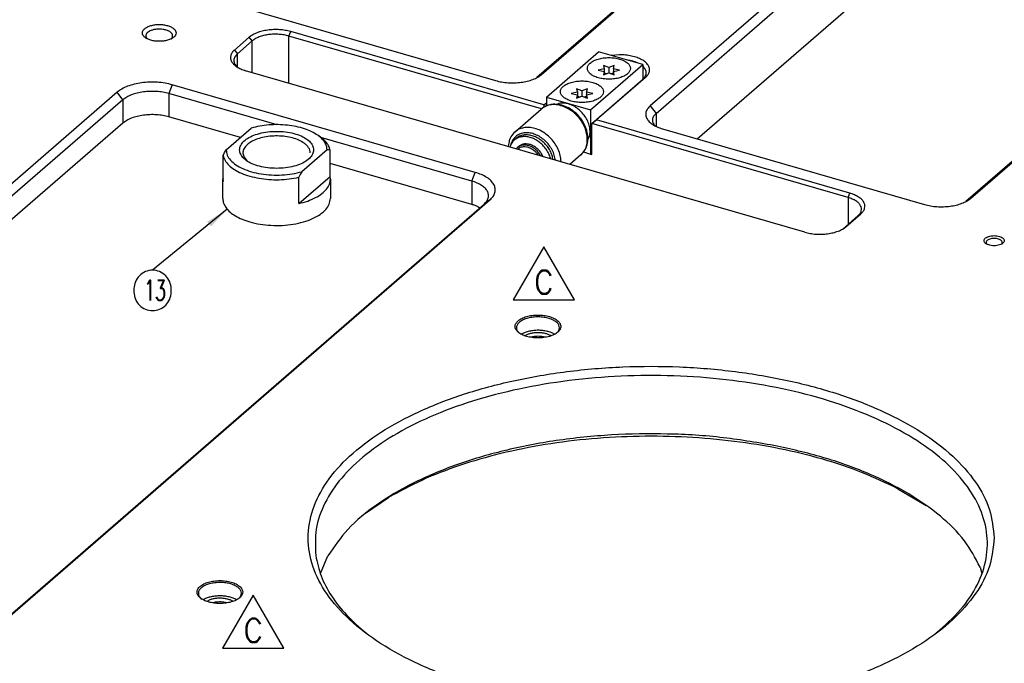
# Model space of a CAD drawing. Header units: inches. Extents: x 0 to 882, y 0 to 559.
# Tile 21 of 30: x 340 to 487, y 332 to 427. Entities that reach past the tile are written whole.
import ezdxf

# ---------------------------------------------------------------- set-up
doc = ezdxf.new("R2010")
doc.units = ezdxf.units.IN
doc.layers.add('1', color=7, linetype='Continuous')
doc.styles.add('CONVERTER_11', font='txt.shx', dxfattribs={"width": 0.9})
doc.styles.add('CONVERTER_12', font='txt.shx', dxfattribs={"width": 0.63})
doc.dimstyles.get("Standard").update_dxf_attribs({"dimtxt": 0.18, "dimasz": 0.18, "dimexe": 0.18, "dimexo": 0.0625, "dimgap": 0.09, "dimtad": 0, "dimtih": 1, "dimtoh": 1, "dimdec": 4, "dimzin": 0, "dimdsep": 46, "dimtxsty": 'Standard', "dimcen": 0.09, "dimadec": 0, "dimazin": 0, "dimtfac": 1, "dimtdec": 4, "dimtofl": 0, "dimtmove": 0, "dimatfit": 3, "dimfxl": 1, "dimtolj": 1, "dimtzin": 0, "dimarcsym": 0})

# ---------------------------------------------------------------- blocks, each defined once
blk = doc.blocks.new('REV_TRIANGLE__2', base_point=(374.82, 336.47))
at = {"layer": '1', "color": 7, "linetype": 'Continuous'}
for p, q in [((374.82, 341.72), (370.27, 333.85)), ((379.37, 333.85), (374.82, 341.72)), ((370.27, 333.85), (379.37, 333.85))]:
    blk.add_line(p, q, dxfattribs=at)
at = {"layer": '1', "color": 3, "insert": (374.82, 336.47), "char_height": 3.5, "attachment_point": 5, "line_spacing_factor": 1.080432, "style": 'CONVERTER_11'}
blk.add_mtext('C', dxfattribs=at)
blk = doc.blocks.new('REV_TRIANGLE__5', base_point=(418.04, 388.22))
at = {"layer": '1', "color": 7, "linetype": 'Continuous'}
for p, q in [((418.04, 393.47), (413.49, 385.59)), ((422.59, 385.59), (418.04, 393.47)), ((413.49, 385.59), (422.59, 385.59))]:
    blk.add_line(p, q, dxfattribs=at)
at = {"layer": '1', "color": 3, "insert": (418.04, 388.22), "char_height": 3.5, "attachment_point": 5, "line_spacing_factor": 1.080432, "style": 'CONVERTER_11'}
blk.add_mtext('C', dxfattribs=at)
blk = doc.blocks.new('bushing_E7018-21701_2', base_point=(370.3, 399.9))
at = {"color": 7, "linetype": 'Continuous'}
for p, q in [((370.8, 407.88), (374.54, 411.12)), ((384.83, 409.75), (384.42, 410.04)), ((370.34, 407.05), (370.57, 407.47)), ((370.57, 407.47), (370.8, 407.88)), ((385.8, 407.87), (382.06, 404.63)), ((386.03, 407.86), (385.8, 407.87)), ((386.26, 407.83), (386.03, 407.86)), ((386.26, 403.94), (386.26, 407.83)), ((370.34, 403.15), (370.34, 407.05)), ((373.47, 406.79), (373.94, 406.22)), ((381.82, 404.22), (381.6, 403.8)), ((382.06, 404.63), (381.82, 404.22)), ((370.34, 403.69), (370.3, 403.54)), ((370.3, 403.54), (370.34, 403.15)), ((370.3, 400.64), (370.3, 403.54)), ((381.6, 399.9), (386.26, 403.94)), ((381.6, 399.9), (381.6, 403.8)), ((386.3, 403.54), (386.26, 403.94)), ((386.3, 403.54), (386.3, 400.64))]:
    blk.add_line(p, q, dxfattribs=at)
for points, knots in [([(384.42, 410.04), (384.13, 410.22), (383.5, 410.61), (382.42, 411.03), (381.2, 411.35), (379.89, 411.56), (378.52, 411.64), (377.15, 411.6), (375.81, 411.44), (374.96, 411.22), (374.54, 411.12)], [0, 0, 0, 0, 1.043594, 2.20717, 3.471257, 4.808441, 6.186343, 7.570035, 8.924237, 10.215487, 10.215487, 10.215487, 10.215487]), ([(383.8, 407.87), (383.76, 408.1), (383.69, 408.59), (383.15, 409.22), (382.39, 409.75), (381.39, 410.18), (380.23, 410.48), (378.95, 410.63), (377.64, 410.63), (376.37, 410.48), (375.21, 410.18), (374.21, 409.75), (373.44, 409.22), (372.93, 408.59), (372.74, 407.87), (372.93, 407.16), (373.44, 406.53), (374.21, 405.99), (375.21, 405.57), (376.37, 405.27), (377.64, 405.12), (378.95, 405.12), (380.23, 405.27), (381.39, 405.57), (382.39, 405.99), (383.15, 406.53), (383.69, 407.16), (383.76, 407.65), (383.8, 407.87)], [0, 0, 0, 0, 0.677246, 1.455256, 2.385303, 3.470765, 4.684546, 5.98166, 7.307563, 8.604678, 9.818458, 10.90392, 11.833966, 12.611977, 13.289223, 13.966469, 14.74448, 15.674526, 16.759988, 17.973768, 19.270883, 20.596786, 21.8939, 23.107681, 24.193143, 25.12319, 25.9012, 26.578446, 26.578446, 26.578446, 26.578446]), ([(385.8, 407.87), (385.78, 408.06), (385.75, 408.47), (385.46, 409.04), (385.02, 409.58), (384.63, 409.88), (384.42, 410.04)], [0, 0, 0, 0, 0.582594, 1.203642, 1.892337, 2.6649, 2.6649, 2.6649, 2.6649]), ([(382.4, 408.87), (382.14, 409.03), (381.6, 409.36), (380.65, 409.67), (379.58, 409.88), (378.44, 409.96), (377.3, 409.91), (376.21, 409.73), (375.23, 409.44), (374.4, 409.04), (373.77, 408.55), (373.37, 407.99), (373.24, 407.36), (373.39, 406.98), (373.47, 406.79)], [0, 0, 0, 0, 0.885254, 1.89283, 2.992816, 4.144565, 5.302183, 6.41921, 7.453219, 8.371015, 9.155566, 9.816586, 10.403627, 11.002102, 11.002102, 11.002102, 11.002102]), ([(383.3, 407.44), (383.29, 407.57), (383.26, 407.83), (383.07, 408.21), (382.78, 408.57), (382.53, 408.77), (382.4, 408.87)], [0, 0, 0, 0, 0.384735, 0.794595, 1.248541, 1.757206, 1.757206, 1.757206, 1.757206]), ([(386.26, 407.83), (386.21, 408.01), (386.11, 408.37), (385.8, 408.86), (385.37, 409.34), (385.02, 409.61), (384.83, 409.75)], [0, 0, 0, 0, 0.536446, 1.113627, 1.746581, 2.443558, 2.443558, 2.443558, 2.443558]), ([(370.8, 407.88), (370.83, 407.61), (370.91, 407.05), (371.45, 406.28), (372.25, 405.61), (373.31, 405.04), (374.58, 404.59), (376, 404.27), (377.53, 404.12), (379.08, 404.12), (380.61, 404.27), (381.58, 404.51), (382.06, 404.63)], [0, 0, 0, 0, 0.797405, 1.687138, 2.724997, 3.926224, 5.277375, 6.746664, 8.290945, 9.860788, 11.404755, 12.873444, 12.873444, 12.873444, 12.873444]), ([(370.34, 407.05), (370.42, 406.79), (370.59, 406.24), (371.21, 405.54), (372.04, 404.91), (373.09, 404.37), (374.33, 403.94), (375.7, 403.63), (377.16, 403.46), (378.66, 403.42), (380.15, 403.52), (381.12, 403.7), (381.6, 403.8)], [0, 0, 0, 0, 0.798568, 1.701227, 2.740488, 3.921924, 5.232301, 6.645898, 8.128906, 9.642734, 11.146793, 12.601123, 12.601123, 12.601123, 12.601123]), ([(381.6, 399.9), (382.04, 400.01), (382.89, 400.23), (384.05, 400.73), (385.01, 401.32), (385.72, 401.99), (386.2, 402.74), (386.27, 403.28), (386.3, 403.54)], [0, 0, 0, 0, 1.376985, 2.635385, 3.75453, 4.729492, 5.578782, 6.351934, 6.351934, 6.351934, 6.351934])]:
    blk.add_open_spline(points, degree=3, knots=knots, dxfattribs=at)
blk = doc.blocks.new('bushings_pogotower', base_point=(303.3, 63.42))
blk.add_blockref('bushing_E7018-21701_2', (370.3, 399.9))
blk = doc.blocks.new('washer1__31', base_point=(413, 406.45))
at = {"color": 7, "linetype": 'Continuous'}
for p, q in [((413.16, 408.75), (413, 408.29)), ((413.92, 409.58), (413.62, 409.32)), ((419.04, 406.55), (419.03, 406.62)), ((419.39, 406.45), (419.33, 406.88))]:
    blk.add_line(p, q, dxfattribs=at)
for points, knots in [([(419.33, 406.88), (419.25, 407.11), (419.09, 407.59), (418.69, 408.24), (418.19, 408.84), (417.62, 409.34), (416.98, 409.74), (416.31, 410), (415.64, 410.12), (415, 410.1), (414.4, 409.93), (414.08, 409.69), (413.92, 409.58)], [0, 0, 0, 0, 0.74251, 1.508477, 2.283863, 3.053466, 3.802794, 4.519966, 5.197633, 5.834835, 6.438335, 7.022505, 7.022505, 7.022505, 7.022505]), ([(413.62, 409.32), (413.53, 409.23), (413.35, 409.06), (413.23, 408.86), (413.16, 408.75)], [0, 0, 0, 0, 0.3629737, 0.7307801, 0.7307801, 0.7307801, 0.7307801]), ([(419.03, 406.62), (418.95, 406.85), (418.79, 407.33), (418.39, 407.98), (417.89, 408.58), (417.32, 409.08), (416.68, 409.48), (416.01, 409.74), (415.34, 409.86), (414.7, 409.84), (414.1, 409.67), (413.78, 409.43), (413.62, 409.32)], [0, 0, 0, 0, 0.742509, 1.508475, 2.283861, 3.053463, 3.802791, 4.519962, 5.197629, 5.834831, 6.43833, 7.022501, 7.022501, 7.022501, 7.022501])]:
    blk.add_open_spline(points, degree=3, knots=knots, dxfattribs=at)
blk = doc.blocks.new('23796-0S111__32', base_point=(413.93, 406.88))
at = {"color": 7, "linetype": 'Continuous'}
for p, q in [((418.42, 415.73), (426.17, 422.45)), ((432.75, 420.55), (426.17, 422.45)), ((425, 413.83), (432.75, 420.55)), ((432.75, 420.55), (432.75, 418.36)), ((418.42, 415.73), (425, 413.83)), ((418.42, 415.73), (418.42, 414.41)), ((420.28, 414.77), (419.99, 414.64)), ((425, 413.83), (425, 407.25)), ((424.58, 409.35), (424.86, 410)), ((414.12, 408.23), (413.93, 408.02)), ((414.32, 408.4), (414.12, 408.23)), ((414.16, 407.96), (414.38, 408.15)), ((416.94, 407.41), (417.15, 407.09)), ((417.57, 406.97), (417.15, 407.6)), ((417.89, 406.88), (417.83, 407.05)), ((423.94, 407.56), (425, 407.25)), ((425.17, 407.4), (425, 407.25))]:
    blk.add_line(p, q, dxfattribs=at)
for points, knots in [([(430.91, 419.98), (430.88, 420.12), (430.83, 420.43), (430.46, 420.82), (429.95, 421.15), (429.29, 421.39), (428.53, 421.55), (427.71, 421.6), (426.89, 421.55), (426.13, 421.39), (425.47, 421.15), (424.95, 420.82), (424.6, 420.43), (424.47, 419.98), (424.6, 419.53), (424.95, 419.14), (425.47, 418.81), (426.13, 418.57), (426.89, 418.41), (427.71, 418.36), (428.53, 418.41), (429.29, 418.57), (429.95, 418.81), (430.46, 419.14), (430.83, 419.53), (430.88, 419.84), (430.91, 419.98)], [0, 0, 0, 0, 0.428225, 0.92933, 1.536306, 2.24615, 3.034308, 3.864321, 4.694334, 5.482492, 6.192336, 6.799312, 7.300417, 7.728642, 8.156867, 8.657972, 9.264948, 9.974793, 10.76295, 11.592963, 12.422976, 13.211134, 13.920978, 14.527954, 15.029059, 15.457284, 15.457284, 15.457284, 15.457284]), ([(426.91, 416.52), (426.88, 416.66), (426.83, 416.97), (426.46, 417.36), (425.95, 417.68), (425.29, 417.93), (424.53, 418.08), (423.71, 418.13), (422.89, 418.08), (422.13, 417.93), (421.47, 417.68), (420.95, 417.36), (420.6, 416.97), (420.47, 416.52), (420.6, 416.06), (420.95, 415.67), (421.47, 415.35), (422.13, 415.1), (422.89, 414.95), (423.71, 414.9), (424.53, 414.95), (425.29, 415.1), (425.95, 415.35), (426.46, 415.67), (426.83, 416.06), (426.88, 416.37), (426.91, 416.52)], [0, 0, 0, 0, 0.428225, 0.92933, 1.536306, 2.24615, 3.034308, 3.864321, 4.694334, 5.482492, 6.192336, 6.799312, 7.300417, 7.728642, 8.156867, 8.657972, 9.264948, 9.974793, 10.76295, 11.592963, 12.422976, 13.211134, 13.920978, 14.527954, 15.029059, 15.457284, 15.457284, 15.457284, 15.457284]), ([(424.86, 411.17), (424.8, 411.43), (424.67, 411.96), (424.28, 412.7), (423.77, 413.38), (423.16, 413.96), (422.47, 414.42), (421.73, 414.72), (420.99, 414.86), (420.51, 414.8), (420.28, 414.77)], [0, 0, 0, 0, 0.799006, 1.632477, 2.483603, 3.332954, 4.161357, 4.952779, 5.697258, 6.393727, 6.393727, 6.393727, 6.393727]), ([(424.86, 410), (424.89, 410.19), (424.94, 410.58), (424.89, 410.97), (424.86, 411.17)], [0, 0, 0, 0, 0.57563, 1.182624, 1.182624, 1.182624, 1.182624]), ([(417.15, 407.6), (417, 407.75), (416.7, 408.05), (416.16, 408.37), (415.61, 408.57), (415.05, 408.61), (414.53, 408.52), (414.26, 408.32), (414.12, 408.23)], [0, 0, 0, 0, 0.643222, 1.267144, 1.857271, 2.4063, 2.917308, 3.405087, 3.405087, 3.405087, 3.405087]), ([(417.83, 407.05), (417.74, 407.23), (417.54, 407.57), (417.14, 408.01), (416.68, 408.37), (416.18, 408.62), (415.66, 408.76), (415.16, 408.78), (414.69, 408.67), (414.44, 408.49), (414.32, 408.4)], [0, 0, 0, 0, 0.587769, 1.181377, 1.766305, 2.329386, 2.861085, 3.357788, 3.82372, 4.271415, 4.271415, 4.271415, 4.271415]), ([(414.98, 408.32), (414.87, 408.31), (414.66, 408.28), (414.47, 408.19), (414.38, 408.15)], [0, 0, 0, 0, 0.3195972, 0.6271503, 0.6271503, 0.6271503, 0.6271503]), ([(416.94, 407.41), (416.8, 407.55), (416.52, 407.83), (416.02, 408.13), (415.5, 408.32), (415.15, 408.32), (414.98, 408.32)], [0, 0, 0, 0, 0.597616, 1.176963, 1.724385, 2.233177, 2.233177, 2.233177, 2.233177])]:
    blk.add_open_spline(points, degree=3, knots=knots, dxfattribs=at)
blk = doc.blocks.new('bearing_HK0509__33', base_point=(412.74, 405.72))
at = {"color": 7, "linetype": 'Continuous'}
for p, q in [((418.48, 414.44), (418.29, 414.35)), ((418.71, 414.52), (418.48, 414.44)), ((418.95, 414.58), (418.71, 414.52)), ((419.1, 414.61), (418.95, 414.58)), ((419.2, 414.62), (419.1, 414.61)), ((419.44, 414.65), (419.2, 414.62)), ((419.69, 414.65), (419.44, 414.65)), ((419.95, 414.64), (419.69, 414.65)), ((420.46, 414.57), (419.95, 414.64)), ((420.71, 414.51), (420.46, 414.57)), ((420.96, 414.43), (420.71, 414.51)), ((421.21, 414.34), (420.96, 414.43)), ((413.76, 410.56), (417.66, 413.94)), ((417.85, 414.09), (417.66, 413.94)), ((418.05, 414.22), (417.85, 414.09)), ((418.07, 414.23), (418.05, 414.22)), ((418.29, 414.35), (418.07, 414.23)), ((421.46, 414.23), (421.21, 414.34)), ((421.7, 414.11), (421.46, 414.23)), ((421.94, 413.98), (421.7, 414.11)), ((422.28, 413.75), (421.94, 413.98)), ((422.62, 413.49), (422.28, 413.75)), ((422.83, 413.31), (422.62, 413.49)), ((423.03, 413.11), (422.83, 413.31)), ((423.22, 412.9), (423.03, 413.11)), ((423.4, 412.69), (423.22, 412.9)), ((423.58, 412.47), (423.4, 412.69)), ((423.74, 412.24), (423.58, 412.47)), ((423.88, 412), (423.74, 412.24)), ((423.89, 411.98), (423.88, 412)), ((424.14, 411.51), (423.89, 411.98)), ((424.25, 411.25), (424.14, 411.51)), ((413.27, 410), (413.15, 409.81)), ((413.42, 410.2), (413.27, 410)), ((413.43, 410.21), (413.42, 410.2)), ((413.59, 410.39), (413.43, 410.21)), ((413.76, 410.56), (413.59, 410.39)), ((424.34, 411), (424.25, 411.25)), ((424.42, 410.74), (424.34, 411)), ((424.48, 410.48), (424.42, 410.74)), ((424.53, 410.21), (424.48, 410.48)), ((424.57, 409.95), (424.53, 410.21)), ((412.77, 408.65), (412.74, 408.39)), ((412.81, 408.89), (412.77, 408.65)), ((412.87, 409.14), (412.81, 408.89)), ((412.9, 409.24), (412.87, 409.14)), ((412.95, 409.37), (412.9, 409.24)), ((413.04, 409.6), (412.95, 409.37)), ((413.15, 409.81), (413.04, 409.6)), ((424.33, 408.22), (424.47, 408.64)), ((424.47, 408.64), (424.48, 408.69)), ((424.48, 408.69), (424.53, 408.93)), ((424.53, 408.93), (424.57, 409.18)), ((424.58, 409.69), (424.57, 409.95)), ((424.57, 409.18), (424.58, 409.44)), ((424.58, 409.57), (424.58, 409.69)), ((424.58, 409.44), (424.58, 409.57)), ((412.74, 408.39), (412.74, 408.37)), ((423.55, 407.14), (421.91, 405.72)), ((423.55, 407.14), (423.65, 407.22)), ((423.65, 407.22), (423.81, 407.4)), ((423.81, 407.4), (423.86, 407.45)), ((423.86, 407.45), (423.96, 407.57)), ((423.96, 407.57), (423.97, 407.58)), ((423.97, 407.58), (424.05, 407.7)), ((424.05, 407.7), (424.1, 407.78)), ((424.1, 407.78), (424.22, 408)), ((424.22, 408), (424.33, 408.22))]:
    blk.add_line(p, q, dxfattribs=at)
at = {"color": 1, "linetype": 'Continuous'}
for p, q in [((413.14, 408.71), (413.13, 408.67)), ((419.76, 406.34), (419.74, 406.49)), ((420.6, 406.1), (420.6, 406.16))]:
    blk.add_line(p, q, dxfattribs=at)
for points, knots in [([(421.05, 414.29), (420.74, 414.39), (420.14, 414.59), (419.21, 414.62), (418.35, 414.43), (417.89, 414.1), (417.66, 413.94)], [0, 0, 0, 0, 0.979578, 1.893768, 2.749856, 3.571285, 3.571285, 3.571285, 3.571285]), ([(423.64, 407.21), (423.8, 407.4), (424.13, 407.77), (424.42, 408.49), (424.53, 409.28), (424.47, 410.13), (424.24, 411), (423.84, 411.84), (423.3, 412.63), (422.64, 413.32), (421.89, 413.89), (421.33, 414.16), (421.05, 414.29)], [0, 0, 0, 0, 0.725528, 1.478525, 2.275506, 3.123235, 4.018989, 4.952422, 5.907938, 6.867104, 7.811039, 8.722776, 8.722776, 8.722776, 8.722776]), ([(414.31, 410.93), (414.21, 410.87), (414.02, 410.77), (413.85, 410.63), (413.76, 410.56)], [0, 0, 0, 0, 0.3284002, 0.6544666, 0.6544666, 0.6544666, 0.6544666]), ([(419.74, 406.49), (419.68, 406.75), (419.56, 407.3), (419.18, 408.08), (418.68, 408.79), (418.05, 409.41), (417.35, 409.91), (416.6, 410.25), (415.83, 410.43), (415.09, 410.42), (414.4, 410.25), (414.03, 409.98), (413.85, 409.85)], [0, 0, 0, 0, 0.821945, 1.680589, 2.559708, 3.440132, 4.302508, 5.130062, 5.911406, 6.643306, 7.332872, 7.997803, 7.997803, 7.997803, 7.997803]), ([(420.6, 406.16), (420.57, 406.46), (420.52, 407.07), (420.2, 407.96), (419.73, 408.81), (419.11, 409.58), (418.38, 410.23), (417.57, 410.75), (416.72, 411.09), (415.87, 411.24), (415.04, 411.21), (414.55, 411.02), (414.31, 410.93)], [0, 0, 0, 0, 0.891324, 1.830419, 2.803495, 3.791925, 4.77503, 5.732835, 6.64883, 7.51279, 8.323472, 9.090558, 9.090558, 9.090558, 9.090558]), ([(413.85, 409.85), (413.7, 409.69), (413.38, 409.36), (413.22, 408.93), (413.14, 408.71)], [0, 0, 0, 0, 0.665071, 1.355011, 1.355011, 1.355011, 1.355011])]:
    blk.add_open_spline(points, degree=3, knots=knots, dxfattribs=at)
at = {"color": 7, "linetype": 'Continuous'}
for points, knots in [([(413.76, 410.56), (413.73, 410.54), (413.68, 410.49), (413.63, 410.44), (413.6, 410.41)], [0, 0, 0, 0, 0.1093117, 0.2187158, 0.2187158, 0.2187158, 0.2187158]), ([(423.55, 407.14), (423.57, 407.15), (423.6, 407.18), (423.62, 407.2), (423.64, 407.21)], [0, 0, 0, 0, 0.0566754, 0.1133632, 0.1133632, 0.1133632, 0.1133632])]:
    blk.add_open_spline(points, degree=3, knots=knots, dxfattribs=at)
blk = doc.blocks.new('bearing_assy2_2', base_point=(412.74, 405.72))
for name, p in [('23796-0S111__32', (413.93, 406.88)), ('bearing_HK0509__33', (412.74, 405.72)), ('washer1__31', (413, 406.45))]:
    blk.add_blockref(name, p)
blk = doc.blocks.new('bearings', base_point=(90.63, 145.86))
blk.add_blockref('bearing_assy2_2', (412.74, 405.72))
blk = doc.blocks.new('0515-2034_M3x12_2', base_point=(426.11, 419.03))
at = {"color": 7, "linetype": 'Continuous'}
for p, q in [((427.71, 420.12), (426.91, 420.41)), ((426.91, 420.41), (427.02, 419.92)), ((428.51, 420.41), (427.71, 420.12)), ((428.4, 419.92), (428.51, 420.41)), ((427.02, 419.92), (426.11, 419.72)), ((426.11, 419.72), (427.02, 419.52)), ((427.02, 419.52), (426.91, 419.03)), ((426.91, 419.03), (427.71, 419.32)), ((427.02, 419.92), (427.02, 419.52)), ((427.02, 419.52), (427.02, 419.07)), ((427.02, 419.33), (427.38, 419.2)), ((427.71, 420.12), (427.71, 419.32)), ((427.71, 419.32), (428.51, 419.03)), ((428.04, 419.2), (428.4, 419.33)), ((428.4, 419.92), (428.4, 419.52)), ((429.31, 419.72), (428.4, 419.92)), ((428.4, 419.52), (429.31, 419.72)), ((428.51, 419.03), (428.4, 419.52)), ((428.4, 419.52), (428.4, 419.07))]:
    blk.add_line(p, q, dxfattribs=at)
blk = doc.blocks.new('0515-2034_M3x12_3', base_point=(422.11, 415.56))
at = {"color": 7, "linetype": 'Continuous'}
for p, q in [((423.02, 416.46), (422.11, 416.26)), ((422.11, 416.26), (423.02, 416.06)), ((422.91, 416.95), (423.02, 416.46)), ((423.71, 416.66), (422.91, 416.95)), ((423.02, 416.06), (422.91, 415.56)), ((422.91, 415.56), (423.71, 415.86)), ((423.02, 416.46), (423.02, 416.06)), ((423.02, 416.06), (423.02, 415.6)), ((423.02, 415.87), (423.38, 415.74)), ((424.51, 416.95), (423.71, 416.66)), ((423.71, 416.66), (423.71, 415.86)), ((423.71, 415.86), (424.51, 415.56)), ((424.04, 415.74), (424.4, 415.87)), ((424.4, 416.46), (424.51, 416.95)), ((424.4, 416.46), (424.4, 416.06)), ((425.31, 416.26), (424.4, 416.46)), ((424.4, 416.06), (425.31, 416.26)), ((424.51, 415.56), (424.4, 416.06)), ((424.4, 416.06), (424.4, 415.6))]:
    blk.add_line(p, q, dxfattribs=at)
blk = doc.blocks.new('screwset_stiffener', base_point=(183.53, 271.84))
for name, p in [('0515-2034_M3x12_2', (426.11, 419.03)), ('0515-2034_M3x12_3', (422.11, 415.56))]:
    blk.add_blockref(name, p)
blk = doc.blocks.new('smallparts', base_point=(83.87, 63.42))
for name, p in [('bearings', (90.63, 145.86)), ('screwset_stiffener', (183.53, 271.84)), ('bushings_pogotower', (303.3, 63.42))]:
    blk.add_blockref(name, p)
blk = doc.blocks.new('E7018-24101_large_stiffener', base_point=(57.26, 163.51))
at = {"color": 7, "linetype": 'Continuous'}
for p, q in [((463.17, 458.6), (417.01, 418.62)), ((417.7, 419.08), (464.04, 459.21)), ((480.2, 454.55), (433.86, 414.42)), ((434.72, 413.3), (481.06, 453.43)), ((440.85, 409.51), (481.06, 444.34)), ((481.49, 400.67), (527.83, 440.8)), ((526.96, 440.18), (480.8, 400.21)), ((371.9, 429.42), (410.87, 418.17)), ((417.68, 413.96), (380.14, 424.79)), ((418.06, 414.57), (380.39, 425.44)), ((359.01, 424.41), (359.04, 424.39)), ((362.64, 424.39), (362.65, 424.39)), ((372.04, 422.71), (374.24, 424.62)), ((374.68, 424.06), (372.48, 422.15)), ((429.26, 422.01), (428.09, 421.89)), ((430.89, 421.16), (430.3, 421.25)), ((432.07, 420.74), (431.61, 420.95)), ((433.06, 419.95), (432.75, 420.3)), ((372.42, 420.2), (372.49, 420.15)), ((456.83, 395.64), (373.69, 419.64)), ((407.82, 404.53), (362.78, 417.53)), ((425.17, 411.79), (432.72, 418.33)), ((433.16, 418.64), (425.86, 412.32)), ((354.59, 416.44), (279.59, 351.48)), ((378.39, 411.59), (362.28, 416.23)), ((355.45, 415.32), (280.45, 350.37)), ((418.06, 414.57), (418.42, 414.88)), ((418.13, 414.27), (418.06, 414.57)), ((355.45, 411.86), (281.22, 347.57)), ((372.91, 409.7), (362.28, 412.77)), ((425.17, 411.79), (425.86, 412.32)), ((463.28, 400.79), (425.17, 411.79)), ((425.17, 407.2), (425.17, 411.79)), ((463.53, 401.44), (425.86, 412.32)), ((434.53, 411.5), (434.59, 411.44)), ((435.69, 411), (474.66, 399.75)), ((407.32, 403.23), (384.88, 409.71)), ((423.94, 407.56), (425, 407.25)), ((425, 407.25), (425.17, 407.2)), ((407.32, 399.77), (386.26, 405.85)), ((334.28, 334.98), (409.15, 399.82)), ((335.01, 335.48), (410.01, 400.44)), ((408.29, 399.4), (408.52, 399.28)), ((462.97, 396.46), (465.17, 398.37)), ((462.54, 396.15), (464.74, 398.06)), ((462.53, 396.15), (462.54, 396.15)), ((483.9, 393.88), (483.92, 393.86)), ((486.08, 393.86), (486.08, 393.86)), ((414.35, 380.69), (414.48, 380.59)), ((414.77, 380.53), (414.68, 380.47)), ((415.3, 380.29), (415.21, 380.24)), ((416.13, 380.03), (416.08, 380.02)), ((418.24, 380.02), (418.1, 380.06)), ((419.12, 380.24), (419.07, 380.27)), ((419.65, 380.47), (419.61, 380.49)), ((419.85, 380.59), (419.93, 380.66)), ((470.69, 357.53), (474.89, 355.03)), ((391.53, 353.87), (394.93, 356.21)), ((384.81, 344.93), (385.94, 347.57)), ((482.91, 345.88), (483.18, 344.92)), ((367.05, 341.23), (367.18, 341.12)), ((372.55, 341.13), (372.64, 341.19)), ((367.47, 341.07), (367.38, 341.01)), ((368, 340.83), (367.91, 340.78)), ((368.83, 340.57), (368.79, 340.56)), ((370.94, 340.56), (370.8, 340.59)), ((371.82, 340.78), (371.78, 340.81)), ((372.35, 341.01), (372.31, 341.03))]:
    blk.add_line(p, q, dxfattribs=at)
at = {"color": 1, "linetype": 'Continuous'}
for p, q in [((380.14, 424.79), (380.39, 425.44)), ((380.14, 417.78), (380.14, 424.79)), ((374.68, 424.06), (374.24, 424.62)), ((374.68, 419.35), (374.68, 424.06)), ((372.04, 422.71), (372.48, 422.15)), ((372.48, 420.16), (372.48, 422.15)), ((417.2, 418.73), (417.7, 419.08)), ((362.78, 417.53), (362.28, 416.23)), ((433.16, 418.64), (432.72, 418.33)), ((355.45, 415.32), (354.59, 416.44)), ((362.28, 416.23), (362.28, 412.77)), ((355.45, 415.32), (355.45, 411.86)), ((433.86, 414.42), (434.72, 413.3)), ((434.72, 413.3), (434.72, 411.37)), ((407.32, 403.23), (407.82, 404.53)), ((407.32, 403.23), (407.32, 399.77)), ((463.28, 400.79), (463.53, 401.44)), ((410.01, 400.44), (409.15, 399.82)), ((463.28, 400.79), (463.28, 396.79)), ((480.99, 400.31), (481.49, 400.67)), ((465.17, 398.37), (464.74, 398.06)), ((462.54, 396.15), (462.97, 396.46))]:
    blk.add_line(p, q, dxfattribs=at)
at = {"color": 7, "linetype": 'Continuous'}
for points, knots in [([(363.34, 425.25), (363.32, 425.37), (363.28, 425.61), (363, 425.91), (362.59, 426.16), (362.08, 426.36), (361.48, 426.48), (360.84, 426.52), (360.2, 426.48), (359.61, 426.36), (359.09, 426.16), (358.69, 425.91), (358.41, 425.61), (358.31, 425.25), (358.41, 424.9), (358.69, 424.59), (359.09, 424.34), (359.61, 424.15), (360.2, 424.03), (360.84, 423.99), (361.48, 424.03), (362.08, 424.15), (362.59, 424.34), (363, 424.59), (363.28, 424.9), (363.32, 425.14), (363.34, 425.25)], [0, 0, 0, 0, 0.334551, 0.726039, 1.200239, 1.754805, 2.370553, 3.019001, 3.667449, 4.283197, 4.837763, 5.311962, 5.703451, 6.038002, 6.372553, 6.764041, 7.238241, 7.792807, 8.408555, 9.057003, 9.70545, 10.321198, 10.875764, 11.349964, 11.741453, 12.076003, 12.076003, 12.076003, 12.076003]), ([(361.88, 425.68), (361.72, 425.71), (361.41, 425.79), (360.92, 425.83), (360.42, 425.81), (359.95, 425.73), (359.53, 425.59), (359.19, 425.41), (358.95, 425.18), (358.83, 424.92), (358.85, 424.64), (358.96, 424.49), (359.01, 424.41)], [0, 0, 0, 0, 0.473223, 0.973527, 1.477393, 1.960888, 2.4025, 2.786403, 3.107056, 3.376379, 3.629639, 3.912031, 3.912031, 3.912031, 3.912031]), ([(362.65, 424.39), (362.71, 424.47), (362.82, 424.6), (362.86, 424.87), (362.77, 425.13), (362.55, 425.36), (362.25, 425.55), (362.01, 425.63), (361.88, 425.68)], [0, 0, 0, 0, 0.278003, 0.524228, 0.778685, 1.076479, 1.432573, 1.845073, 1.845073, 1.845073, 1.845073]), ([(380.39, 425.44), (380.12, 425.51), (379.58, 425.65), (378.72, 425.74), (377.85, 425.75), (376.98, 425.68), (376.16, 425.53), (375.42, 425.3), (374.77, 425.01), (374.41, 424.74), (374.24, 424.62)], [0, 0, 0, 0, 0.823884, 1.688813, 2.570613, 3.443945, 4.28405, 5.068551, 5.779506, 6.406059, 6.406059, 6.406059, 6.406059]), ([(380.14, 424.79), (379.9, 424.85), (379.42, 424.97), (378.66, 425.05), (377.88, 425.07), (377.11, 425.01), (376.38, 424.87), (375.72, 424.67), (375.14, 424.41), (374.82, 424.17), (374.68, 424.06)], [0, 0, 0, 0, 0.73234, 1.501164, 2.284984, 3.061278, 3.808037, 4.505371, 5.137331, 5.694268, 5.694268, 5.694268, 5.694268]), ([(372.04, 422.71), (371.91, 422.59), (371.67, 422.35), (371.45, 421.9), (371.42, 421.43), (371.58, 420.97), (371.91, 420.56), (372.38, 420.19), (372.99, 419.87), (373.45, 419.72), (373.69, 419.64)], [0, 0, 0, 0, 0.542181, 1.016148, 1.457933, 1.91623, 2.432919, 3.030666, 3.714249, 4.475942, 4.475942, 4.475942, 4.475942]), ([(372.48, 422.15), (372.33, 422.01), (372.06, 421.74), (371.89, 421.19), (372.03, 420.63), (372.28, 420.35), (372.42, 420.2)], [0, 0, 0, 0, 0.611733, 1.135222, 1.653601, 2.253268, 2.253268, 2.253268, 2.253268]), ([(433.16, 418.64), (433.29, 418.77), (433.55, 419.03), (433.77, 419.51), (433.77, 420.02), (433.55, 420.5), (433.15, 420.93), (432.58, 421.3), (431.88, 421.61), (431.07, 421.84), (430.19, 421.99), (429.57, 422), (429.26, 422.01)], [0, 0, 0, 0, 0.575384, 1.075333, 1.545712, 2.045661, 2.621044, 3.292298, 4.059, 4.906987, 5.81343, 6.750325, 6.750325, 6.750325, 6.750325]), ([(431.61, 420.95), (431.49, 420.99), (431.26, 421.07), (431.01, 421.13), (430.89, 421.16)], [0, 0, 0, 0, 0.3691889, 0.7541592, 0.7541592, 0.7541592, 0.7541592]), ([(410.87, 418.17), (411.16, 418.09), (411.77, 417.94), (412.72, 417.84), (413.69, 417.82), (414.65, 417.9), (415.56, 418.07), (416.39, 418.32), (417.12, 418.64), (417.51, 418.94), (417.7, 419.08)], [0, 0, 0, 0, 0.915428, 1.876461, 2.856239, 3.826609, 4.760059, 5.631728, 6.421678, 7.117848, 7.117848, 7.117848, 7.117848]), ([(432.72, 418.33), (432.85, 418.45), (433.07, 418.68), (433.26, 419.11), (433.27, 419.56), (433.13, 419.82), (433.06, 419.95)], [0, 0, 0, 0, 0.511448, 0.955844, 1.373955, 1.818351, 1.818351, 1.818351, 1.818351]), ([(362.78, 417.53), (362.43, 417.62), (361.7, 417.81), (360.56, 417.93), (359.39, 417.95), (358.24, 417.85), (357.15, 417.65), (356.16, 417.35), (355.29, 416.96), (354.81, 416.6), (354.59, 416.44)], [0, 0, 0, 0, 1.098513, 2.251752, 3.427486, 4.591929, 5.71207, 6.758073, 7.706014, 8.541419, 8.541419, 8.541419, 8.541419]), ([(362.28, 416.23), (361.99, 416.31), (361.38, 416.46), (360.43, 416.56), (359.46, 416.58), (358.5, 416.5), (357.59, 416.33), (356.76, 416.08), (356.04, 415.76), (355.64, 415.46), (355.45, 415.32)], [0, 0, 0, 0, 0.915427, 1.876458, 2.856236, 3.826605, 4.760056, 5.631724, 6.421676, 7.117846, 7.117846, 7.117846, 7.117846]), ([(433.86, 414.42), (433.71, 414.28), (433.44, 414.01), (433.2, 413.51), (433.17, 412.99), (433.34, 412.49), (433.71, 412.02), (434.24, 411.61), (434.91, 411.25), (435.42, 411.09), (435.69, 411)], [0, 0, 0, 0, 0.602425, 1.129056, 1.619929, 2.129148, 2.703249, 3.367414, 4.126952, 4.973279, 4.973279, 4.973279, 4.973279]), ([(362.28, 412.77), (361.99, 412.84), (361.38, 413), (360.43, 413.1), (359.46, 413.12), (358.5, 413.04), (357.59, 412.87), (356.76, 412.61), (356.04, 412.29), (355.64, 412), (355.45, 411.86)], [0, 0, 0, 0, 0.915427, 1.876459, 2.856236, 3.826606, 4.760056, 5.631725, 6.421676, 7.117846, 7.117846, 7.117846, 7.117846]), ([(434.72, 413.3), (434.59, 413.17), (434.34, 412.92), (434.16, 412.42), (434.22, 411.91), (434.42, 411.64), (434.53, 411.5)], [0, 0, 0, 0, 0.567292, 1.055482, 1.526369, 2.05137, 2.05137, 2.05137, 2.05137]), ([(410.01, 400.44), (410.19, 400.6), (410.51, 400.92), (410.8, 401.52), (410.84, 402.14), (410.63, 402.75), (410.19, 403.31), (409.56, 403.8), (408.75, 404.23), (408.14, 404.43), (407.82, 404.53)], [0, 0, 0, 0, 0.722908, 1.354864, 1.94391, 2.554973, 3.243892, 4.040889, 4.952333, 5.967924, 5.967924, 5.967924, 5.967924]), ([(409.15, 399.82), (409.29, 399.96), (409.56, 400.22), (409.8, 400.72), (409.84, 401.24), (409.66, 401.75), (409.3, 402.22), (408.77, 402.63), (408.09, 402.98), (407.58, 403.15), (407.32, 403.23)], [0, 0, 0, 0, 0.602423, 1.129052, 1.619924, 2.129143, 2.703242, 3.367406, 4.126943, 4.973268, 4.973268, 4.973268, 4.973268]), ([(465.17, 398.37), (465.31, 398.49), (465.55, 398.73), (465.76, 399.18), (465.8, 399.65), (465.64, 400.11), (465.31, 400.52), (464.83, 400.89), (464.23, 401.21), (463.77, 401.36), (463.53, 401.44)], [0, 0, 0, 0, 0.542181, 1.016148, 1.457933, 1.916231, 2.43292, 3.030668, 3.714253, 4.475946, 4.475946, 4.475946, 4.475946]), ([(370.3, 400.64), (370.32, 400.41), (370.38, 399.91), (370.78, 399.23), (371.38, 398.59), (372.19, 398.03), (373.18, 397.54), (373.91, 397.3), (374.3, 397.18)], [0, 0, 0, 0, 0.705145, 1.469245, 2.333329, 3.316165, 4.418606, 5.62889, 5.62889, 5.62889, 5.62889]), ([(374.3, 397.18), (374.81, 397.05), (375.85, 396.79), (377.47, 396.64), (379.13, 396.63), (380.75, 396.8), (382.27, 397.14), (383.62, 397.62), (384.75, 398.22), (385.6, 398.94), (386.18, 399.75), (386.26, 400.36), (386.3, 400.64)], [0, 0, 0, 0, 1.565266, 3.210389, 4.882846, 6.527968, 8.093234, 9.532792, 10.812852, 11.919077, 12.867551, 13.717374, 13.717374, 13.717374, 13.717374]), ([(408.29, 399.4), (408.14, 399.47), (407.82, 399.62), (407.49, 399.72), (407.32, 399.77)], [0, 0, 0, 0, 0.505615, 1.042809, 1.042809, 1.042809, 1.042809]), ([(464.74, 398.06), (464.86, 398.17), (465.07, 398.38), (465.27, 398.78), (465.3, 399.2), (465.15, 399.61), (464.86, 399.98), (464.44, 400.31), (463.9, 400.59), (463.49, 400.72), (463.28, 400.79)], [0, 0, 0, 0, 0.481936, 0.903238, 1.295935, 1.70331, 2.162589, 2.69392, 3.301549, 3.978608, 3.978608, 3.978608, 3.978608]), ([(474.66, 399.75), (474.96, 399.68), (475.56, 399.53), (476.51, 399.42), (477.48, 399.41), (478.44, 399.49), (479.36, 399.65), (480.18, 399.91), (480.91, 400.23), (481.3, 400.53), (481.49, 400.67)], [0, 0, 0, 0, 0.915428, 1.876461, 2.85624, 3.82661, 4.760061, 5.63173, 6.421681, 7.117851, 7.117851, 7.117851, 7.117851]), ([(456.83, 395.64), (457.09, 395.57), (457.64, 395.44), (458.5, 395.34), (459.37, 395.33), (460.23, 395.4), (461.05, 395.55), (461.8, 395.78), (462.45, 396.07), (462.81, 396.34), (462.97, 396.46)], [0, 0, 0, 0, 0.823885, 1.688814, 2.570616, 3.443949, 4.284055, 5.068557, 5.779514, 6.406067, 6.406067, 6.406067, 6.406067]), ([(486.5, 394.38), (486.49, 394.45), (486.46, 394.61), (486.25, 394.81), (485.97, 394.96), (485.61, 395.07), (485.21, 395.13), (484.79, 395.13), (484.39, 395.07), (484.03, 394.96), (483.75, 394.81), (483.55, 394.61), (483.48, 394.38), (483.55, 394.14), (483.75, 393.95), (484.03, 393.79), (484.39, 393.68), (484.79, 393.62), (485.21, 393.62), (485.61, 393.68), (485.97, 393.79), (486.25, 393.95), (486.46, 394.14), (486.49, 394.3), (486.5, 394.38)], [0, 0, 0, 0, 0.219862, 0.48285, 0.805647, 1.182902, 1.596944, 2.023888, 2.43793, 2.815186, 3.137982, 3.400971, 3.620832, 3.840694, 4.103682, 4.426479, 4.803735, 5.217776, 5.644721, 6.058762, 6.436018, 6.758815, 7.021803, 7.241665, 7.241665, 7.241665, 7.241665]), ([(486.08, 393.86), (486.13, 393.91), (486.2, 394.01), (486.21, 394.21), (486.1, 394.38), (485.91, 394.52), (485.65, 394.63), (485.35, 394.7), (485.02, 394.73), (484.68, 394.7), (484.37, 394.64), (484.11, 394.53), (483.92, 394.39), (483.8, 394.22), (483.79, 394.03), (483.86, 393.93), (483.9, 393.88)], [0, 0, 0, 0, 0.191744, 0.362569, 0.550931, 0.782585, 1.061796, 1.379051, 1.717483, 2.056905, 2.376981, 2.660378, 2.896657, 3.088403, 3.259227, 3.447588, 3.447588, 3.447588, 3.447588]), ([(420.56, 381.63), (420.54, 381.78), (420.48, 382.11), (420.09, 382.53), (419.55, 382.87), (418.84, 383.13), (418.03, 383.29), (417.16, 383.35), (416.3, 383.29), (415.48, 383.13), (414.78, 382.87), (414.23, 382.53), (413.86, 382.11), (413.72, 381.63), (413.86, 381.15), (414.23, 380.73), (414.78, 380.39), (415.48, 380.13), (416.3, 379.97), (417.16, 379.91), (418.03, 379.97), (418.84, 380.13), (419.55, 380.39), (420.09, 380.73), (420.48, 381.15), (420.54, 381.48), (420.56, 381.63)], [0, 0, 0, 0, 0.454989, 0.987413, 1.632325, 2.386535, 3.223952, 4.105841, 4.98773, 5.825147, 6.579357, 7.224269, 7.756693, 8.211682, 8.666671, 9.199096, 9.844008, 10.598217, 11.435634, 12.317523, 13.199412, 14.03683, 14.791039, 15.435951, 15.968375, 16.423365, 16.423365, 16.423365, 16.423365]), ([(414.46, 382.31), (414.33, 382.19), (414.09, 381.97), (413.92, 381.52), (414.02, 381.05), (414.23, 380.82), (414.35, 380.69)], [0, 0, 0, 0, 0.522537, 0.96272, 1.391904, 1.88888, 1.88888, 1.88888, 1.88888]), ([(419.93, 380.66), (420.05, 380.77), (420.27, 380.99), (420.4, 381.44), (420.28, 381.89), (419.95, 382.28), (419.44, 382.6), (418.8, 382.85), (418.05, 383.01), (417.25, 383.07), (416.44, 383.03), (415.68, 382.89), (415, 382.67), (414.63, 382.42), (414.46, 382.31)], [0, 0, 0, 0, 0.495255, 0.918761, 1.34017, 1.830499, 2.423341, 3.117383, 3.890112, 4.707155, 5.528523, 6.313708, 7.026695, 7.641843, 7.641843, 7.641843, 7.641843]), ([(419.61, 380.49), (419.45, 380.58), (419.1, 380.76), (418.52, 380.92), (417.88, 381.04), (417.21, 381.08), (416.53, 381.04), (415.89, 380.94), (415.29, 380.78), (414.94, 380.61), (414.77, 380.53)], [0, 0, 0, 0, 0.547973, 1.15823, 1.814059, 2.494458, 3.176348, 3.836525, 4.45361, 5.010205, 5.010205, 5.010205, 5.010205]), ([(419.07, 380.27), (418.95, 380.33), (418.68, 380.47), (418.22, 380.6), (417.72, 380.69), (417.2, 380.72), (416.67, 380.7), (416.16, 380.62), (415.7, 380.49), (415.43, 380.36), (415.3, 380.29)], [0, 0, 0, 0, 0.428103, 0.904865, 1.417231, 1.948792, 2.481518, 2.997281, 3.479378, 3.914218, 3.914218, 3.914218, 3.914218]), ([(418.1, 380.06), (417.94, 380.09), (417.61, 380.16), (417.11, 380.18), (416.6, 380.14), (416.28, 380.07), (416.13, 380.03)], [0, 0, 0, 0, 0.490946, 1.002003, 1.510511, 1.994083, 1.994083, 1.994083, 1.994083]), ([(485, 350.21), (484.86, 351.63), (484.56, 354.59), (482.27, 358.76), (478.81, 362.63), (474.13, 366.13), (468.41, 369.19), (461.76, 371.74), (454.38, 373.71), (446.45, 375.06), (438.19, 375.74), (429.81, 375.74), (421.55, 375.06), (413.62, 373.71), (406.24, 371.74), (399.6, 369.19), (393.87, 366.13), (389.19, 362.63), (385.7, 358.76), (383.51, 354.59), (382.75, 350.21), (383.51, 345.83), (385.7, 341.66), (389.19, 337.79), (393.87, 334.29), (399.6, 331.23), (406.24, 328.68), (413.62, 326.71), (421.55, 325.36), (429.81, 324.68), (438.19, 324.68), (446.45, 325.36), (454.38, 326.71), (461.76, 328.68), (468.41, 331.23), (474.13, 334.29), (478.81, 337.79), (482.27, 341.66), (484.56, 345.83), (484.86, 348.79), (485, 350.21)], [0, 0, 0, 0, 4.254409, 8.830849, 13.96147, 19.7628, 26.254774, 33.387384, 41.061675, 49.144894, 57.481976, 65.905069, 74.242151, 82.32537, 89.999661, 97.132271, 103.624245, 109.425575, 114.556196, 119.132637, 123.387045, 127.641454, 132.217894, 137.348515, 143.149845, 149.641819, 156.774429, 164.44872, 172.53194, 180.869021, 189.292114, 197.629196, 205.712415, 213.386707, 220.519316, 227.011291, 232.81262, 237.943241, 242.519682, 246.77409, 246.77409, 246.77409, 246.77409]), ([(476.4, 336.1), (477.67, 337.2), (480.05, 339.3), (482.62, 343.09), (484.01, 347.07), (484.08, 351.16), (482.84, 355.17), (480.38, 358.96), (476.8, 362.47), (472.2, 365.63), (466.68, 368.4), (460.38, 370.7), (453.44, 372.49), (446.04, 373.71), (438.34, 374.35), (430.53, 374.39), (422.81, 373.81), (415.36, 372.65), (408.36, 370.93), (401.98, 368.68), (396.37, 365.96), (391.67, 362.84), (387.96, 359.36), (385.39, 355.6), (383.93, 351.6), (384.06, 348.92), (384.12, 347.6)], [0, 0, 0, 0, 5.023274, 9.49965, 13.579752, 17.503155, 21.55263, 25.975789, 30.933754, 36.497781, 42.667956, 49.392771, 56.584056, 64.127922, 71.893269, 79.738954, 87.520317, 95.095509, 102.331975, 109.113529, 115.348656, 120.981126, 126.004401, 130.480777, 134.56088, 138.484283, 138.484283, 138.484283, 138.484283]), ([(452.73, 363.86), (450.07, 364.32), (444.68, 365.26), (436.43, 365.76), (428.11, 365.63), (419.96, 364.8), (412.2, 363.31), (405.03, 361.2), (398.65, 358.53), (393.26, 355.35), (388.87, 351.81), (386.87, 348.93), (385.94, 347.57)], [0, 0, 0, 0, 8.088743, 16.401459, 24.765421, 33.005356, 40.9522, 48.452271, 55.37762, 61.638837, 67.202328, 72.114266, 72.114266, 72.114266, 72.114266]), ([(470.69, 357.53), (468.94, 358.36), (465.32, 360.08), (459.41, 362.01), (453.03, 363.57), (446.29, 364.65), (439.31, 365.26), (432.23, 365.38), (425.18, 365.02), (418.3, 364.17), (411.72, 362.85), (405.58, 361.08), (399.95, 358.95), (396.56, 357.1), (394.93, 356.21)], [0, 0, 0, 0, 5.798739, 12.023904, 18.606382, 25.46202, 32.496265, 39.608175, 46.694123, 53.651373, 60.381699, 66.795219, 72.814664, 78.380488, 78.380488, 78.380488, 78.380488]), ([(482.91, 345.88), (482.19, 347.22), (480.67, 350.08), (476.92, 353.69), (472.19, 356.99), (466.45, 359.84), (459.88, 362.23), (455.17, 363.31), (452.73, 363.86)], [0, 0, 0, 0, 4.542206, 9.649865, 15.407688, 21.817165, 28.820071, 36.316268, 36.316268, 36.316268, 36.316268]), ([(384.12, 347.6), (384.34, 346.58), (384.79, 344.46), (386.42, 341.48), (388.68, 338.61), (390.59, 336.96), (391.6, 336.1)], [0, 0, 0, 0, 3.129463, 6.456569, 10.072079, 14.032059, 14.032059, 14.032059, 14.032059]), ([(373.26, 342.17), (373.24, 342.32), (373.18, 342.65), (372.79, 343.06), (372.25, 343.41), (371.54, 343.67), (370.73, 343.83), (369.86, 343.89), (369, 343.83), (368.19, 343.67), (367.48, 343.41), (366.93, 343.06), (366.56, 342.65), (366.42, 342.17), (366.56, 341.68), (366.93, 341.27), (367.48, 340.93), (368.19, 340.67), (369, 340.5), (369.86, 340.45), (370.73, 340.5), (371.54, 340.67), (372.25, 340.93), (372.79, 341.27), (373.18, 341.68), (373.24, 342.01), (373.26, 342.17)], [0, 0, 0, 0, 0.454989, 0.987413, 1.632325, 2.386535, 3.223952, 4.105841, 4.98773, 5.825147, 6.579357, 7.224269, 7.756693, 8.211682, 8.666671, 9.199096, 9.844008, 10.598217, 11.435634, 12.317523, 13.199412, 14.03683, 14.791039, 15.435951, 15.968375, 16.423365, 16.423365, 16.423365, 16.423365]), ([(372.64, 341.19), (372.75, 341.31), (372.97, 341.53), (373.1, 341.99), (372.98, 342.44), (372.64, 342.83), (372.12, 343.15), (371.47, 343.4), (370.72, 343.55), (369.91, 343.61), (369.09, 343.56), (368.33, 343.42), (367.67, 343.18), (367.14, 342.86), (366.78, 342.48), (366.62, 342.04), (366.73, 341.58), (366.94, 341.35), (367.05, 341.23)], [0, 0, 0, 0, 0.498182, 0.924047, 1.348849, 1.844544, 2.444433, 3.14637, 3.926828, 4.750399, 5.57616, 6.362926, 7.074444, 7.685576, 8.191343, 8.6207, 9.042629, 9.531, 9.531, 9.531, 9.531]), ([(372.31, 341.03), (372.15, 341.12), (371.8, 341.29), (371.22, 341.46), (370.58, 341.57), (369.91, 341.61), (369.23, 341.58), (368.59, 341.48), (367.99, 341.32), (367.64, 341.15), (367.47, 341.07)], [0, 0, 0, 0, 0.547974, 1.158231, 1.814061, 2.49446, 3.176349, 3.836526, 4.453609, 5.010204, 5.010204, 5.010204, 5.010204]), ([(371.78, 340.81), (371.65, 340.87), (371.38, 341.01), (370.92, 341.14), (370.42, 341.23), (369.9, 341.26), (369.37, 341.24), (368.87, 341.16), (368.4, 341.03), (368.13, 340.9), (368, 340.83)], [0, 0, 0, 0, 0.428105, 0.904868, 1.417234, 1.948796, 2.481521, 2.997284, 3.479381, 3.91422, 3.91422, 3.91422, 3.91422]), ([(370.8, 340.59), (370.64, 340.63), (370.31, 340.69), (369.81, 340.71), (369.31, 340.68), (368.98, 340.6), (368.83, 340.57)], [0, 0, 0, 0, 0.490943, 1.001997, 1.510501, 1.99407, 1.99407, 1.99407, 1.99407])]:
    blk.add_open_spline(points, degree=3, knots=knots, dxfattribs=at)
blk = doc.blocks.new('E7018-64101_wpi_large_stiffener_assy', base_point=(57.26, 63.42))
for name, p in [('E7018-24101_large_stiffener', (57.26, 163.51)), ('smallparts', (83.87, 63.42))]:
    blk.add_blockref(name, p)
blk = doc.blocks.new('gen1', base_point=(419, 242))
at = {"layer": '1', "color": 1}
blk.add_lwpolyline([(359.85, 383.99), (359.85, 383.99, 0.414214), (362.61, 386.75), (362.61, 387.23, 0.414214), (359.85, 389.99), (359.85, 389.99, 0.414214), (357.09, 387.23), (357.09, 386.75, 0.414214)], format="xyb", close=True, dxfattribs=at)
at = {"layer": '1', "color": 7, "linetype": 'Continuous'}
blk.add_open_spline([(370.3, 400.64), (370.32, 400.41), (370.38, 399.91), (370.78, 399.23), (371.38, 398.59), (372.19, 398.03), (373.18, 397.54), (373.91, 397.3), (374.3, 397.18)], degree=3, knots=[0, 0, 0, 0, 0.705145, 1.469245, 2.333329, 3.316165, 4.418606, 5.62889, 5.62889, 5.62889, 5.62889], dxfattribs=at)
at = {"layer": '1', "color": 3}
blk.add_solid([(368.54, 396.48), (367.96, 397.19), (370.96, 399.05)], dxfattribs=at)
blk.add_blockref('E7018-64101_wpi_large_stiffener_assy', (57.26, 63.42))
at = {"layer": '1'}
for name, p in [('REV_TRIANGLE__5', (418.04, 388.22)), ('REV_TRIANGLE__2', (374.82, 336.47))]:
    blk.add_blockref(name, p, dxfattribs=at)
at = {"layer": '1', "color": 1, "style": 'CONVERTER_12', "width": 0.63}
blk.add_text('13', height=3, dxfattribs=at).set_placement((358.59, 385.49))
at = {"layer": '1', "color": 3, "linetype": 'Continuous', "has_arrowhead": 0}
blk.add_leader([(370.96, 399.05), (359.85, 389.99)], dimstyle='Standard', dxfattribs=at)

msp = doc.modelspace()

# ---------------------------------------------------------------- block references
msp.add_blockref('gen1', (419, 242))

doc.saveas('drawing.dxf')
